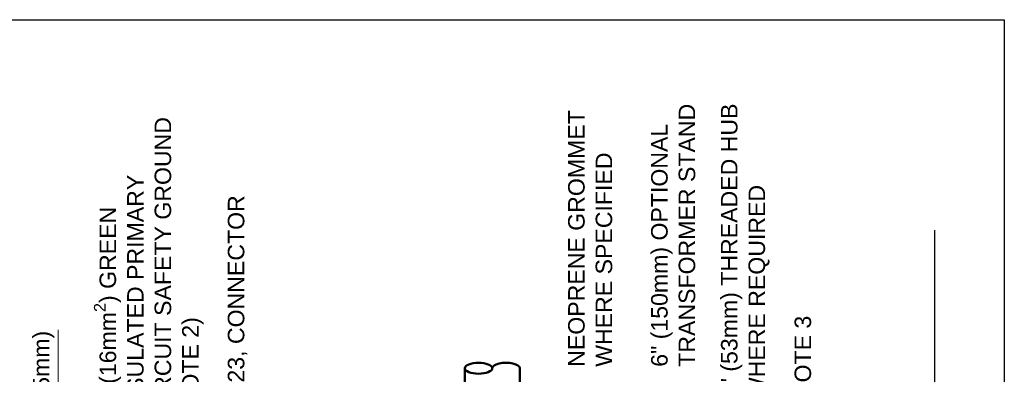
# Model space of a CAD drawing. Header units: inches. Extents: x 0 to 21.3, y 0 to 11.
# Tile 6 of 7: x 2.9 to 8.5, y 9 to 11. Entities that reach past the tile are written whole.
import ezdxf

# ---------------------------------------------------------------- set-up
doc = ezdxf.new("R2010")
doc.units = ezdxf.units.IN
doc.header["$LTSCALE"] = 0.375
doc.header["$MEASUREMENT"] = 0
doc.layers.get('0').update_dxf_attribs({"linetype": 'CONTINUOUS', "lineweight": 35})
doc.layers.add('E-POWR-CNDT', color=83, linetype='CONTINUOUS', lineweight=50)
doc.layers.add('G-ANNO-DIMS', color=7, linetype='CONTINUOUS', lineweight=0)
doc.layers.add('G-ANNO-TEXT', color=7, linetype='CONTINUOUS')
doc.layers.add('G-ANNO-TTLB', color=7, linetype='CONTINUOUS')
doc.styles.add('01-E-BLDG-1_1', font='arial.ttf', dxfattribs={"height": 0.09375})

# ---------------------------------------------------------------- blocks, each defined once
blk = doc.blocks.new('G-DBRK')
at = {"color": 0, "linetype": 'ByBlock', "lineweight": -2}
blk.add_ellipse((0, -0.25), major_axis=(0, -0.25), ratio=0.4, dxfattribs=at)
blk.add_ellipse((0, -0.75), major_axis=(0, -0.25), ratio=0.4, start_param=0, end_param=3.141593, dxfattribs=at)

msp = doc.modelspace()

# ---------------------------------------------------------------- linework, layer by layer
at = {"layer": 'E-POWR-CNDT'}
for p, q in [((5.43661, 9.02341), (5.43661, 7.63521)), ((5.74911, 7.63521), (5.74911, 9.02341))]:
    msp.add_line(p, q, dxfattribs=at)
at = {"layer": 'G-ANNO-DIMS', "color": 1, "lineweight": 0}
msp.add_line((3.12777, 8.58775), (3.12777, 9.24187), dxfattribs=at)
at = {"layer": 'G-ANNO-TEXT', "linetype": 'Continuous', "lineweight": 30}
msp.add_line((8.10554, 1.58035), (8.10554, 9.80661), dxfattribs=at)
at = {"layer": 'G-ANNO-TTLB'}
msp.add_lwpolyline([(0, 11), (8.5, 11), (8.5, 0), (0, 0)], close=True, dxfattribs=at)

# ---------------------------------------------------------------- block references
at = {"layer": 'E-POWR-CNDT', "xscale": 0.3125, "yscale": 0.3125, "zscale": 0.3125, "rotation": 90}
msp.add_blockref('G-DBRK', (5.43661, 9.02341), dxfattribs=at)

# ---------------------------------------------------------------- texts
at = {"layer": 'G-ANNO-DIMS', "insert": (3.04592, 8.9323), "char_height": 0.09375, "attachment_point": 5, "rotation": 90, "style": '01-E-BLDG-1_1'}
msp.add_mtext('\\A1;3" (75mm)', dxfattribs=at)
at = {"layer": 'G-ANNO-TEXT', "char_height": 0.09375, "attachment_point": 1, "rotation": 90, "style": '01-E-BLDG-1_1'}
for s, insert, width in [('\\A1;2" (53mm) THREADED HUB WHERE REQUIRED', (6.89128, 8.8483), 2.0918265), ('\\A1;NEOPRENE GROMMET WHERE SPECIFIED', (6.02341, 9.03178), 1.4886414), ('\\A1;6" (150mm) OPTIONAL TRANSFORMER STAND', (6.49467, 9.03178), 1.7094963), ('\\A1;#6 (16mm{\\H0.7x;\\S2^ ;}) GREEN INSULATED PRIMARY CIRCUIT SAFETY GROUND (NOTE 2) ', (3.33112, 8.75287), 1.7124044), ('\\A1;L-823, CONNECTOR', (4.09113, 8.75287), 1.295292), ('\\A1;NOTE 3', (7.30909, 8.8483), 2.8862204)]:
    msp.add_mtext(s, dxfattribs=dict(at, insert=insert, width=width))

doc.saveas('drawing.dxf')
